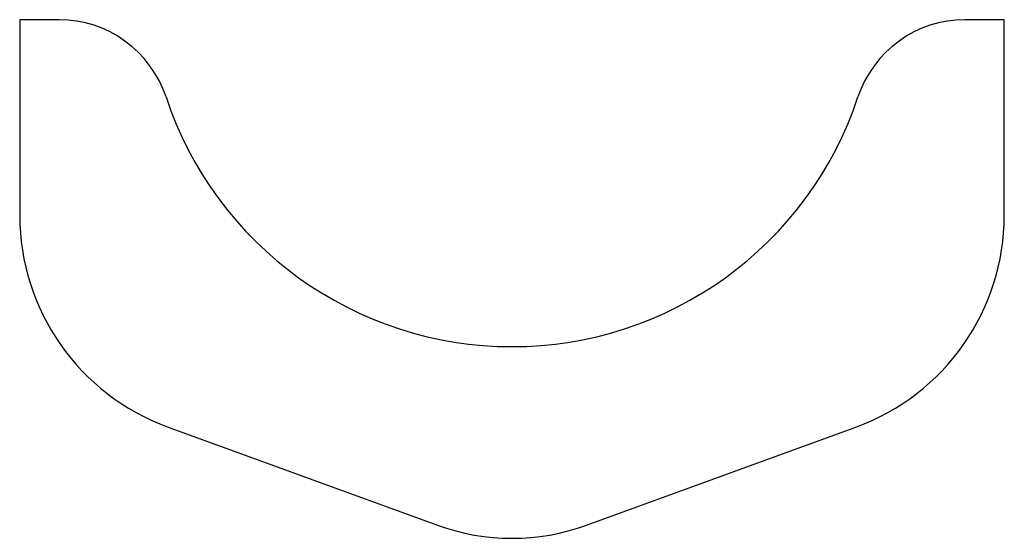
# Model space of a CAD drawing. Header units: millimetres. Extents: x 0 to 131, y 0 to 69.
import ezdxf

# ---------------------------------------------------------------- set-up
doc = ezdxf.new("R2010")
doc.units = ezdxf.units.MM
doc.linetypes.add('SLD-Sürekli', pattern=[0])

msp = doc.modelspace()

# ---------------------------------------------------------------- linework, layer by layer
at = {"color": 7, "linetype": 'SLD-Sürekli', "lineweight": 25}
for p, q in [((5.63, 69.4), (0.4, 69.4)), ((0.4, 69.4), (0.4, 43.39)), ((131.4, 69.4), (126.17, 69.4)), ((131.4, 43.39), (131.4, 69.4)), ((20.14, 15.19), (55.98, 2.15)), ((75.82, 2.15), (111.66, 15.19))]:
    msp.add_line(p, q, dxfattribs=at)
for centre, radius, start, end in [((5.63, 54.4), 15, 18.3584, 90), ((126.17, 54.4), 15, 90, 161.6416), ((65.9, 74.4), 48.5, 198.3584, 341.6416), ((30.4, 43.39), 30, 180, 250), ((101.4, 43.39), 30, 290, 0), ((65.9, 29.4), 29, 250, 290)]:
    msp.add_arc(centre, radius, start, end, dxfattribs=at)

doc.saveas('drawing.dxf')
